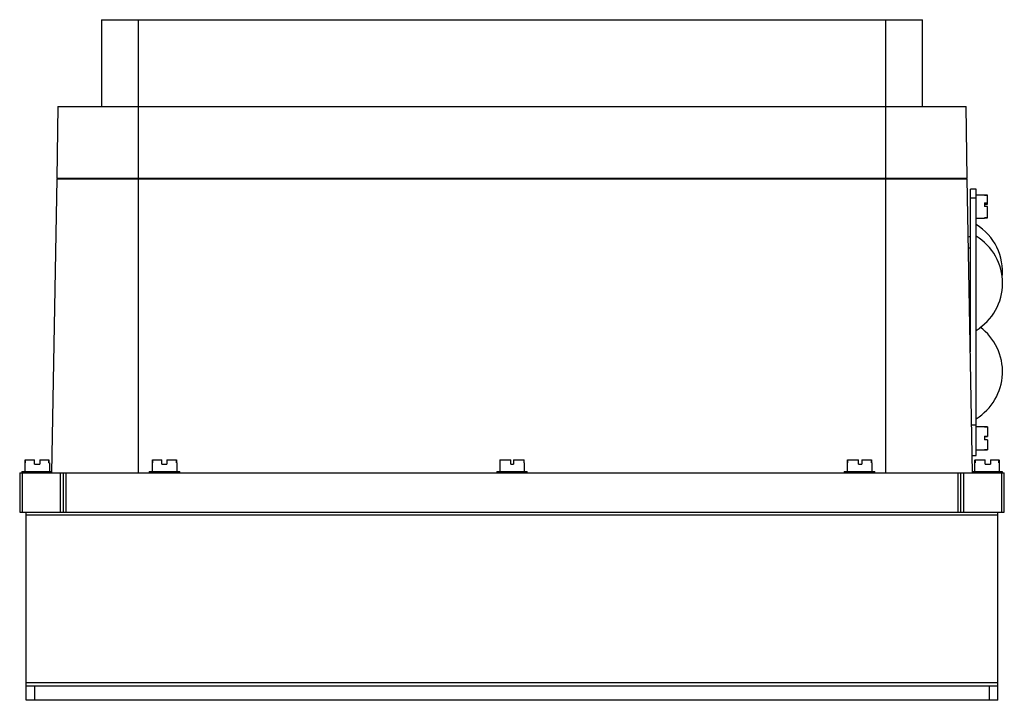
# Model space of a CAD drawing. Header units: millimetres. Extents: x 50 to 390, y 186 to 421.
import ezdxf

# ---------------------------------------------------------------- set-up
doc = ezdxf.new("R2010")
doc.units = ezdxf.units.MM
doc.header["$LTSCALE"] = 39.449108
doc.layers.get('0').update_dxf_attribs({"linetype": 'CONTINUOUS'})

msp = doc.modelspace()

# ---------------------------------------------------------------- linework, layer by layer
at = {"color": 7, "linetype": 'Continuous'}
for p, q in [((78.1, 420.83), (78.1, 390.83)), ((78.1, 420.83), (361.66, 420.83)), ((90.88, 390.83), (90.88, 420.83)), ((348.88, 420.83), (348.88, 390.83)), ((361.66, 390.83), (361.66, 420.83)), ((63.1, 390.83), (62.67, 366.13)), ((63.1, 390.83), (376.66, 390.83)), ((90.88, 264.33), (90.88, 390.83)), ((348.88, 390.83), (348.88, 264.33)), ((377.09, 366.13), (376.66, 390.83)), ((62.65, 365.83), (60.88, 264.33)), ((62.65, 365.83), (377.11, 365.83)), ((62.67, 366.13), (377.09, 366.13)), ((65.66, 366.13), (65.65, 365.83)), ((374.11, 365.83), (374.1, 366.13)), ((378.88, 264.33), (377.11, 365.83)), ((380.15, 362.33), (378.15, 362.33)), ((378.15, 306.16), (378.15, 362.33)), ((380.15, 270.33), (380.15, 362.33)), ((378.15, 359.33), (380.15, 359.33)), ((380.15, 360.33), (383.05, 360.33)), ((383.05, 360.33), (383.05, 360.27)), ((383.05, 360.3), (384.05, 360.3)), ((384.05, 360.27), (383.05, 360.27)), ((383.05, 357.56), (384.05, 357.56)), ((383.05, 357.56), (383.05, 356.36)), ((383.05, 357.14), (384.05, 357.14)), ((384.05, 357.14), (384.05, 360.3)), ((384.05, 356.36), (383.05, 356.36)), ((384.05, 352.37), (384.05, 356.36)), ((380.15, 352.33), (383.05, 352.33)), ((383.05, 352.39), (384.05, 352.39)), ((383.05, 352.39), (383.05, 352.33)), ((384.05, 352.37), (383.05, 352.37)), ((377.46, 345.87), (378.15, 346.12)), ((377.53, 341.9), (378.15, 342.12)), ((377.95, 317.62), (378.15, 317.54)), ((378.06, 311.59), (378.15, 311.62)), ((380.15, 280.83), (378.59, 280.83)), ((380.15, 280.33), (383.05, 280.33)), ((383.05, 280.33), (383.05, 280.29)), ((383.05, 280.3), (384.05, 280.3)), ((384.05, 280.29), (383.05, 280.29)), ((384.05, 280.29), (384.05, 276.93)), ((383.05, 277.06), (384.05, 277.06)), ((383.05, 277.06), (383.05, 275.73)), ((383.05, 276.93), (384.05, 276.93)), ((384.05, 275.73), (383.05, 275.73)), ((384.05, 275.73), (384.05, 272.37)), ((380.15, 272.33), (383.05, 272.33)), ((384.05, 272.37), (383.05, 272.37)), ((383.05, 272.37), (384.05, 272.37)), ((383.05, 272.37), (383.05, 272.33)), ((51.76, 268.83), (51.76, 267.83)), ((51.76, 268.83), (55.05, 268.83)), ((51.78, 267.83), (51.78, 268.83)), ((55.05, 267.33), (55.05, 268.83)), ((56.8, 268.83), (56.8, 267.33)), ((56.8, 268.83), (60, 268.83)), ((59.98, 268.83), (59.98, 267.83)), ((60, 267.83), (60, 268.83)), ((95.71, 268.83), (95.71, 267.83)), ((95.71, 268.83), (98.92, 268.83)), ((95.76, 267.83), (95.76, 268.83)), ((98.92, 267.33), (98.92, 268.83)), ((100.67, 268.83), (100.67, 267.33)), ((100.67, 268.83), (104.05, 268.83)), ((104, 268.83), (104, 267.83)), ((104.05, 267.83), (104.05, 268.83)), ((215.71, 268.83), (219.5, 268.83)), ((215.71, 268.83), (215.71, 267.83)), ((215.78, 267.83), (215.78, 268.83)), ((219.5, 267.33), (219.5, 268.83)), ((220.39, 268.83), (224.05, 268.83)), ((220.39, 268.83), (220.39, 267.33)), ((223.98, 268.83), (223.98, 267.83)), ((224.05, 267.83), (224.05, 268.83)), ((335.71, 268.83), (339.54, 268.83)), ((335.71, 268.83), (335.71, 267.83)), ((335.76, 267.83), (335.76, 268.83)), ((339.54, 267.33), (339.54, 268.83)), ((340.68, 268.83), (344.05, 268.83)), ((340.68, 268.83), (340.68, 267.33)), ((344, 268.83), (344, 267.83)), ((344.05, 267.83), (344.05, 268.83)), ((378.78, 270.33), (380.15, 270.33)), ((379.71, 267.83), (379.71, 268.83)), ((379.76, 268.83), (383.31, 268.83)), ((379.76, 268.83), (379.76, 267.83)), ((383.31, 267.33), (383.31, 268.83)), ((385.06, 268.83), (388, 268.83)), ((385.06, 268.83), (385.06, 267.33)), ((388, 267.83), (388, 268.83)), ((388.05, 268.83), (388.05, 267.83)), ((51.63, 267.83), (51.63, 264.83)), ((51.63, 267.83), (51.76, 267.83)), ((55.05, 267.33), (56.8, 267.33)), ((60, 267.83), (60.13, 267.83)), ((60.13, 267.83), (60.13, 264.83)), ((95.63, 267.83), (95.63, 264.83)), ((95.63, 267.83), (95.71, 267.83)), ((98.92, 267.33), (100.67, 267.33)), ((104.05, 267.83), (104.13, 267.83)), ((104.13, 267.83), (104.13, 264.83)), ((215.63, 267.83), (215.71, 267.83)), ((215.63, 267.83), (215.63, 264.83)), ((219.5, 267.33), (220.39, 267.33)), ((224.05, 267.83), (224.13, 267.83)), ((224.13, 267.83), (224.13, 264.83)), ((335.63, 267.83), (335.71, 267.83)), ((335.63, 267.83), (335.63, 264.83)), ((339.54, 267.33), (340.68, 267.33)), ((344.05, 267.83), (344.13, 267.83)), ((344.13, 267.83), (344.13, 264.83)), ((379.63, 267.83), (379.76, 267.83)), ((379.63, 267.83), (379.63, 264.83)), ((383.31, 267.33), (385.06, 267.33)), ((388, 267.83), (388.13, 267.83)), ((388.13, 267.83), (388.13, 264.83)), ((49.88, 264.33), (49.88, 250.83)), ((49.88, 264.33), (389.88, 264.33)), ((50.63, 264.83), (50.63, 264.33)), ((50.63, 264.83), (60.88, 264.83)), ((50.88, 250.83), (50.88, 264.33)), ((55.88, 264.33), (55.88, 264.83)), ((60.88, 264.33), (60.88, 264.83)), ((63.88, 264.33), (63.88, 250.83)), ((64.88, 264.33), (64.88, 250.83)), ((65.88, 250.83), (65.88, 264.33)), ((94.63, 264.83), (94.63, 264.33)), ((94.63, 264.83), (105.13, 264.83)), ((105.13, 264.33), (105.13, 264.83)), ((214.63, 264.83), (225.13, 264.83)), ((214.63, 264.83), (214.63, 264.33)), ((225.13, 264.33), (225.13, 264.83)), ((334.63, 264.83), (345.13, 264.83)), ((334.63, 264.83), (334.63, 264.33)), ((345.13, 264.33), (345.13, 264.83)), ((373.88, 264.33), (373.88, 250.83)), ((374.88, 250.83), (374.88, 264.33)), ((375.88, 250.83), (375.88, 264.33)), ((378.87, 264.83), (389.13, 264.83)), ((383.88, 264.83), (383.88, 264.33)), ((388.88, 264.33), (388.88, 250.83)), ((389.13, 264.83), (389.13, 264.33)), ((389.88, 250.83), (389.88, 264.33)), ((49.88, 250.83), (389.88, 250.83)), ((52.08, 185.83), (52.08, 250.55)), ((52.08, 249.83), (387.68, 249.83)), ((387.68, 185.83), (387.68, 250.55)), ((387.68, 191.83), (52.08, 191.83)), ((52.08, 190.83), (387.68, 190.83)), ((55.08, 185.83), (55.08, 190.83)), ((384.68, 190.83), (384.68, 185.83)), ((387.68, 185.83), (52.08, 185.83))]:
    msp.add_line(p, q, dxfattribs=at)
for centre, start, end in [((370.19, 333.83), 353.9269, 58.5244), ((370.19, 329.83), 301.4756, 58.5244), ((370.19, 299.33), 301.4756, 53.627)]:
    msp.add_arc(centre, 19.08, start, end, dxfattribs=at)

doc.saveas('drawing.dxf')
